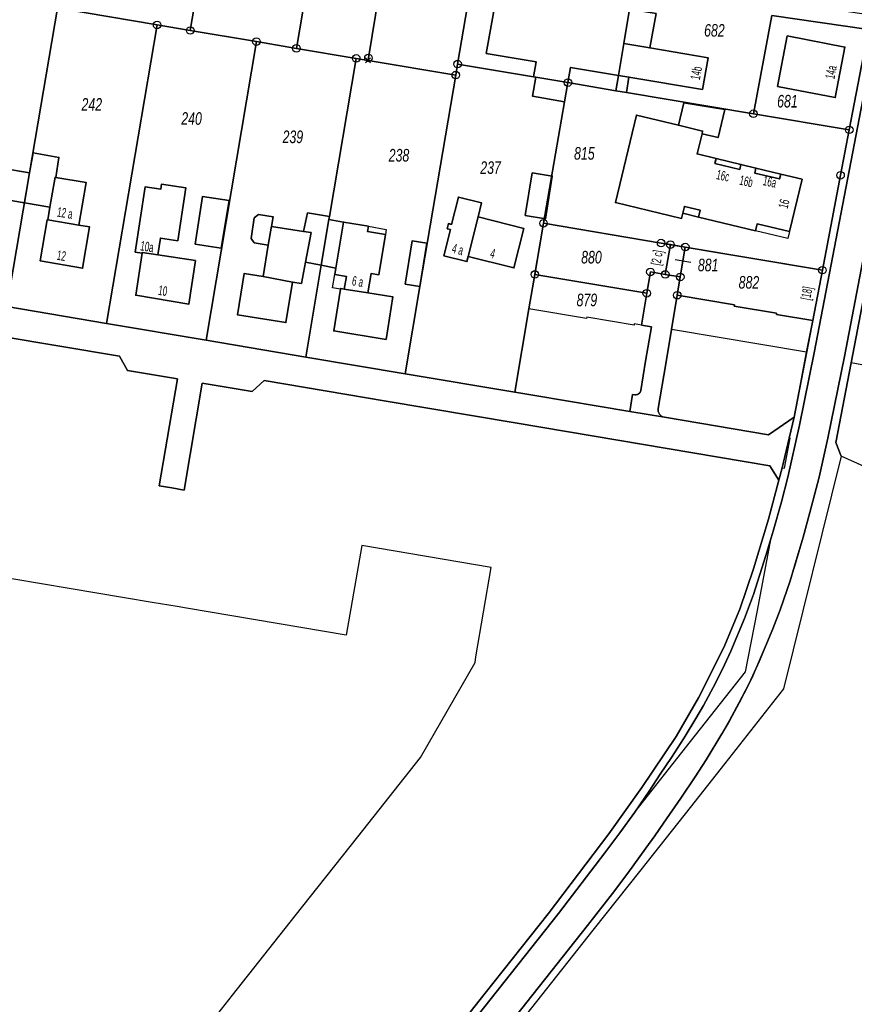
# Model space of a CAD drawing. Header units: metres. Extents: x 339653 to 341672, y 5744753 to 5747397.
# Tile 29 of 256: x 340454 to 340619, y 5744962 to 5745157. Entities that reach past the tile are written whole.
import ezdxf

# ---------------------------------------------------------------- set-up
doc = ezdxf.new("R2010")
doc.units = ezdxf.units.M
doc.header["$LTSCALE"] = 0.03
doc.header["$PDMODE"] = 3
doc.header["$PDSIZE"] = 0.5
for name, color, linetype, lineweight in [('B-Gebäude', 15, 'Continuous', 35), ('Flurstücke_Grenzpunkte', 7, 'Continuous', 25), ('Historie', 7, 'Continuous', 25), ('Lagebezeichnungen', 7, 'Continuous', 25), ('Siedlung', 7, 'Continuous', 25), ('Siedlungsflächen - Bauwerke u. Einrichtungen', 7, 'Continuous', 25), ('Verkehr', 7, 'Continuous', 25)]:
    doc.layers.add(name, color=color, linetype=linetype, lineweight=lineweight)
doc.styles.add('Flurstücksnummer - K 10 700', font='ariali.ttf', dxfattribs={"width": 0.7})
doc.styles.add('Hausnummern NRW', font='arial.ttf', dxfattribs={"width": 0.595})

# ---------------------------------------------------------------- blocks, each defined once
blk = doc.blocks.new('Grenzpunkt mit Abmarkung (Marke)')
at = {"lineweight": -2}
blk.add_circle((0, 0), 0.499, dxfattribs=at)
blk = doc.blocks.new('Grenzpunkt. Abmarkung nach Quellenlage nicht zu spezifizieren')
at = {"lineweight": -2}
blk.add_hatch(color=256, dxfattribs=at).paths.add_polyline_path([(0, 0.165, -1), (0, -0.165, -1)], flags=0)
blk.add_point((0, 0), dxfattribs=at)

msp = doc.modelspace()

# ---------------------------------------------------------------- linework, layer by layer
at = {"layer": 'B-Gebäude'}
for points in [[(340555.649, 5745145.932), (340556.151, 5745148.93), (340546.27, 5745150.585), (340548.086, 5745160.811), (340558.52, 5745159.283), (340558.562, 5745159.527), (340561.553, 5745159.015), (340561.975, 5745161.498), (340574.685, 5745159.349), (340573.533, 5745152.525), (340572.471, 5745146.222), (340562.979, 5745147.817), (340562.452, 5745144.791), (340556.084, 5745145.859)], [(340578.648, 5745151.662), (340573.533, 5745152.525), (340574.685, 5745159.349), (340579.926, 5745158.464)], [(340574.538, 5745145.875), (340572.471, 5745146.222), (340573.533, 5745152.525), (340578.648, 5745151.662), (340590.23, 5745149.708), (340589.1, 5745143.431)], [(340603.975, 5745144.039), (340605.899, 5745154.027), (340617.31, 5745151.83), (340615.387, 5745141.841)], [(340561.798, 5745141.021), (340555.448, 5745142.11), (340556.084, 5745145.859), (340562.452, 5745144.791)], [(340571.962, 5745143.196), (340572.471, 5745146.222), (340574.538, 5745145.875), (340574.03, 5745142.849)], [(340589.138, 5745135.213), (340584.352, 5745136.36), (340585.414, 5745140.797), (340593.513, 5745139.44), (340592.187, 5745133.921), (340589.011, 5745134.684)], [(340585.201, 5745118.932), (340584.957, 5745117.913), (340571.87, 5745121.048), (340576.017, 5745138.357), (340584.352, 5745136.36), (340589.138, 5745135.213), (340589.011, 5745134.684), (340588.045, 5745130.664), (340591.791, 5745129.764), (340596.711, 5745128.581), (340599.699, 5745127.863), (340604.6, 5745126.685), (340608.818, 5745125.672), (340606.323, 5745115.286), (340599.909, 5745116.826), (340599.582, 5745115.467), (340588.331, 5745118.178)], [(340460.895, 5745126.052), (340459.885, 5745120.117), (340454.855, 5745120.973), (340454.816, 5745120.98), (340455.848, 5745126.927), (340456.54, 5745130.884), (340461.644, 5745129.991), (340461.032, 5745126.029)], [(340591.791, 5745129.764), (340596.711, 5745128.581), (340596.479, 5745127.617), (340591.559, 5745128.8)], [(340455.848, 5745126.927), (340454.816, 5745120.98), (340449.335, 5745121.93), (340450.367, 5745127.878)], [(340554.019, 5745118.465), (340555.392, 5745126.923), (340559.361, 5745126.279), (340557.988, 5745117.821)], [(340599.699, 5745127.863), (340604.6, 5745126.685), (340604.367, 5745125.718), (340599.466, 5745126.895)], [(340459.46, 5745117.622), (340459.885, 5745120.117), (340460.895, 5745126.052), (340461.032, 5745126.029), (340467.063, 5745125.004), (340465.63, 5745116.572)], [(340478.16, 5745111.173), (340478.141, 5745111.049), (340476.784, 5745111.254), (340478.73, 5745124.143), (340481.84, 5745123.673), (340481.996, 5745124.702), (340486.788, 5745123.972), (340485.19, 5745113.494), (340481.747, 5745114.019), (340481.24, 5745110.702)], [(340488.642, 5745112.794), (340490.113, 5745122.264), (340495.362, 5745121.449), (340493.806, 5745111.992)], [(340544.658, 5745118.193), (340542.705, 5745110.376), (340542.453, 5745109.369), (340537.884, 5745110.511), (340539.182, 5745115.711), (340538.554, 5745115.868), (340538.806, 5745116.879), (340539.43, 5745116.723), (340540.782, 5745122.128), (340545.356, 5745120.985)], [(340585.201, 5745118.932), (340585.529, 5745120.291), (340588.658, 5745119.537), (340588.331, 5745118.178)], [(340459.46, 5745117.622), (340465.63, 5745116.572), (340467.745, 5745116.212), (340466.358, 5745108.055), (340457.959, 5745109.483), (340459.346, 5745117.641)], [(340503.729, 5745116.341), (340503.125, 5745112.627), (340500.353, 5745113.078), (340499.71, 5745113.954), (340500.333, 5745118.019), (340501.214, 5745118.682), (340504.077, 5745118.228), (340503.776, 5745116.333)], [(340510.125, 5745115.326), (340510.893, 5745119), (340515.23, 5745118.265), (340515.128, 5745117.664), (340513.599, 5745108.63), (340510.475, 5745109.228), (340511.597, 5745115.093)], [(340513.599, 5745108.63), (340515.128, 5745117.664), (340518.035, 5745117.173), (340516.502, 5745108.074)], [(340522.858, 5745103.163), (340518.171, 5745103.93), (340518.581, 5745106.429), (340516.29, 5745106.806), (340516.502, 5745108.074), (340518.035, 5745117.173), (340522.963, 5745116.342), (340522.793, 5745115.287), (340526.319, 5745114.718), (340525.031, 5745106.743), (340523.483, 5745106.994)], [(340542.705, 5745110.376), (340544.658, 5745118.193), (340553.721, 5745115.927), (340551.769, 5745108.112)], [(340502.116, 5745106.42), (340503.125, 5745112.627), (340503.729, 5745116.341), (340503.776, 5745116.333), (340510.125, 5745115.326), (340511.597, 5745115.093), (340510.475, 5745109.228), (340509.67, 5745105.024), (340507.924, 5745105.308)], [(340530.252, 5745104.883), (340531.621, 5745113.498), (340534.527, 5745113.036), (340533.158, 5745104.421)], [(340481.24, 5745110.702), (340488.696, 5745109.558), (340487.393, 5745100.931), (340476.88, 5745102.689), (340478.141, 5745111.049), (340478.16, 5745111.173)], [(340502.116, 5745106.42), (340507.924, 5745105.308), (340506.618, 5745097.282), (340497.023, 5745098.843), (340498.356, 5745107.032)], [(340522.858, 5745103.163), (340527.814, 5745102.353), (340526.443, 5745093.955), (340516.094, 5745095.645), (340517.439, 5745103.881), (340517.466, 5745104.045), (340518.171, 5745103.93)]]:
    msp.add_lwpolyline(points, close=True, dxfattribs=at)
for points in [[(340591.791, 5745129.764), (340596.711, 5745128.581)], [(340599.699, 5745127.863), (340604.6, 5745126.685)], [(340585.201, 5745118.932), (340588.331, 5745118.178)]]:
    msp.add_lwpolyline(points, dxfattribs=at)
at = {"layer": 'Flurstücke_Grenzpunkte', "color": 83}
msp.add_line((340586.818, 5745109.203), (340583.672, 5745109.698), dxfattribs=at)
for points in [[(340648.834, 5745255.617), (340617.205, 5745090.567), (340613.929, 5745074.39), (340612.217, 5745066.69), (340610.395, 5745059.664), (340609.071, 5745054.796), (340607.324, 5745049.028), (340606.443, 5745046.12), (340604.475, 5745040.396), (340603.045, 5745036.634), (340600.306, 5745030.17), (340599.061, 5745027.398), (340598.246, 5745025.583), (340596.368, 5745022.056), (340594.459, 5745018.472), (340592.958, 5745015.869), (340589.818, 5745010.695), (340587.633, 5745007.317), (340584.82, 5745003.148), (340581.404, 5744998.155), (340579.697, 5744995.684), (340577.916, 5744993.232), (340574.331, 5744988.282), (340571.271, 5744984.268), (340566.344, 5744977.904), (340494.231, 5744886.843)], [(340494.231, 5744886.843), (340566.344, 5744977.904), (340571.271, 5744984.268), (340574.331, 5744988.282), (340577.916, 5744993.232), (340579.697, 5744995.684), (340581.404, 5744998.155), (340584.82, 5745003.148), (340587.633, 5745007.317), (340589.818, 5745010.695), (340592.958, 5745015.869), (340594.459, 5745018.472), (340596.368, 5745022.056), (340598.246, 5745025.583), (340599.061, 5745027.398), (340600.306, 5745030.17), (340603.045, 5745036.634), (340604.475, 5745040.396), (340606.443, 5745046.12), (340607.324, 5745049.028), (340609.071, 5745054.796), (340610.395, 5745059.664), (340612.217, 5745066.69), (340613.929, 5745074.39), (340617.205, 5745090.567), (340648.834, 5745255.617)], [(340486.605, 5744886.886), (340560.61, 5744980.302), (340569.759, 5744992.271), (340572.747, 5744996.291), (340575.677, 5745000.382), (340578.535, 5745004.528), (340580.754, 5745007.868), (340582.982, 5745011.188), (340585.313, 5745014.844), (340585.686, 5745015.429), (340587.765, 5745018.866), (340589.285, 5745021.471), (340591.659, 5745025.906), (340593.468, 5745029.5), (340594.744, 5745032.231), (340597.443, 5745038.724), (340598.028, 5745040.284), (340599.221, 5745043.464), (340601.659, 5745051.174), (340602.725, 5745054.649), (340603.131, 5745055.972), (340604.768, 5745061.8), (340606.022, 5745066.684), (340608.343, 5745076.948), (340611.239, 5745091.281), (340629.849, 5745188.092)], [(340629.849, 5745188.092), (340611.239, 5745091.281), (340608.343, 5745076.948), (340606.022, 5745066.684), (340604.768, 5745061.8), (340603.131, 5745055.972), (340602.725, 5745054.649), (340601.659, 5745051.174), (340599.221, 5745043.464), (340598.028, 5745040.284), (340597.443, 5745038.724), (340594.744, 5745032.231), (340593.468, 5745029.5), (340591.659, 5745025.906), (340589.285, 5745021.471), (340587.765, 5745018.866), (340585.686, 5745015.429), (340585.313, 5745014.844), (340582.982, 5745011.188), (340580.754, 5745007.868), (340578.535, 5745004.528), (340575.677, 5745000.382), (340572.747, 5744996.291), (340569.759, 5744992.271), (340560.61, 5744980.302), (340486.605, 5744886.886)], [(340533.677, 5744948.83), (340546.096, 5744964.522), (340558.515, 5744980.213), (340570.566, 5744996.06), (340577.07, 5745005.25), (340583.916, 5745015.358), (340588.287, 5745022.989), (340593.359, 5745032.977), (340596.495, 5745040.542), (340599.239, 5745048.542), (340602.173, 5745058.346), (340604.254, 5745066.106), (340604.884, 5745068.531), (340605.367, 5745068.45), (340606.459, 5745074.388), (340606.281, 5745074.417), (340607.265, 5745078.56), (340608.52, 5745085.108), (340609.725, 5745091.4), (340610.931, 5745097.692), (340612.841, 5745107.662), (340616.441, 5745126.448), (340618.165, 5745135.446), (340621.973, 5745155.3)], [(340622.322, 5745108.917), (340618.562, 5745089.344), (340615.526, 5745073.535), (340616.572, 5745070.856), (340605.161, 5745024.746), (340593.525, 5745010.008), (340586.649, 5745001.299), (340576.892, 5744988.966), (340567.407, 5744976.978), (340556.241, 5744962.866), (340545.075, 5744948.753)], [(340451.345, 5745100.447), (340471.087, 5745097.109), (340490.792, 5745093.777), (340510.526, 5745090.467), (340530.233, 5745087.161), (340551.945, 5745083.519), (340555.89, 5745082.857), (340574.707, 5745079.701), (340581.561, 5745078.551), (340602.211, 5745075.087), (340607.265, 5745078.56), (340606.281, 5745074.417), (340604.884, 5745068.531), (340604.254, 5745066.106), (340602.437, 5745068.943), (340551.997, 5745077.427), (340526.457, 5745081.723), (340502.291, 5745085.788), (340499.905, 5745083.656), (340490.041, 5745085.315), (340486.469, 5745064.119), (340484.004, 5745064.534), (340481.538, 5745064.95), (340485.109, 5745086.144), (340475.245, 5745087.803), (340473.669, 5745090.603), (340449.554, 5745094.66)]]:
    msp.add_lwpolyline(points, dxfattribs=at)
for points in [[(340481.106, 5745156.215), (340466.648, 5745158.645), (340476.676, 5745217.78), (340497.693, 5745214.265), (340492.856, 5745185.731), (340492.684, 5745184.716), (340491.596, 5745178.302), (340487.665, 5745155.113)], [(340487.665, 5745155.113), (340491.596, 5745178.302), (340492.684, 5745184.716), (340492.856, 5745185.731), (340497.693, 5745214.265), (340518.745, 5745210.743), (340508.688, 5745151.58), (340500.775, 5745152.91)], [(340520.53, 5745149.589), (340508.688, 5745151.58), (340518.745, 5745210.743), (340532.571, 5745208.425), (340528.87, 5745185.814), (340527.902, 5745179.897), (340522.957, 5745149.687), (340522.876, 5745149.195)], [(340540.251, 5745146.275), (340522.876, 5745149.195), (340522.957, 5745149.687), (340527.902, 5745179.897), (340528.87, 5745185.814), (340532.571, 5745208.425), (340546.327, 5745206.118), (340540.289, 5745170.262), (340544.218, 5745169.688), (340540.62, 5745148.453)], [(340540.62, 5745148.453), (340544.218, 5745169.688), (340549.525, 5745168.913), (340559.91, 5745167.395), (340580.002, 5745164.46), (340597.794, 5745161.86), (340622.538, 5745158.245), (340621.973, 5745155.3), (340602.854, 5745158.069), (340599.178, 5745138.631), (340574.03, 5745142.849), (340571.962, 5745143.196), (340562.452, 5745144.791), (340556.084, 5745145.859), (340555.649, 5745145.932)], [(340451.345, 5745100.447), (340431.631, 5745103.78), (340441.687, 5745162.839), (340445.583, 5745162.185), (340461.391, 5745159.528), (340455.848, 5745126.927)], [(340451.345, 5745100.447), (340455.848, 5745126.927), (340461.391, 5745159.528), (340466.648, 5745158.645), (340481.106, 5745156.215), (340471.087, 5745097.109)], [(340490.792, 5745093.777), (340471.087, 5745097.109), (340481.106, 5745156.215), (340487.665, 5745155.113), (340500.775, 5745152.91)], [(340599.178, 5745138.631), (340602.854, 5745158.069), (340621.973, 5745155.3), (340618.165, 5745135.446)], [(340510.526, 5745090.467), (340490.792, 5745093.777), (340500.775, 5745152.91), (340508.688, 5745151.58), (340520.53, 5745149.589), (340515.23, 5745118.265), (340515.128, 5745117.664), (340513.599, 5745108.63)], [(340530.233, 5745087.161), (340510.526, 5745090.467), (340513.599, 5745108.63), (340515.128, 5745117.664), (340515.23, 5745118.265), (340520.53, 5745149.589), (340522.876, 5745149.195), (340540.251, 5745146.275), (340533.158, 5745104.421)], [(340551.945, 5745083.519), (340530.233, 5745087.161), (340533.158, 5745104.421), (340540.251, 5745146.275), (340540.62, 5745148.453), (340555.649, 5745145.932), (340556.084, 5745145.859), (340562.452, 5745144.791), (340561.798, 5745141.021), (340557.624, 5745116.951), (340555.902, 5745106.812), (340554.747, 5745100.015)], [(340557.624, 5745116.951), (340561.798, 5745141.021), (340562.452, 5745144.791), (340571.962, 5745143.196), (340574.03, 5745142.849), (340599.178, 5745138.631), (340618.165, 5745135.446), (340616.441, 5745126.448), (340612.841, 5745107.662), (340585.705, 5745112.227), (340582.742, 5745112.726), (340580.916, 5745113.033)], [(340555.902, 5745106.812), (340557.624, 5745116.951), (340580.916, 5745113.033), (340582.742, 5745112.726), (340581.746, 5745106.809), (340578.783, 5745107.308), (340578.072, 5745103.083)], [(340582.742, 5745112.726), (340585.705, 5745112.227), (340584.709, 5745106.311), (340581.746, 5745106.809)], [(340585.705, 5745112.227), (340612.841, 5745107.662), (340610.931, 5745097.692), (340603.742, 5745098.901), (340603.782, 5745099.143), (340595.401, 5745100.553), (340595.442, 5745100.794), (340584.102, 5745102.702), (340584.709, 5745106.311)], [(340618.562, 5745089.344), (340622.322, 5745108.917), (340640.283, 5745105.468), (340646.217, 5745104.328), (340653.007, 5745103.024), (340644.559, 5745084.316), (340633.518, 5745086.452), (340633.371, 5745086.48), (340623.518, 5745088.386)], [(340554.747, 5745100.015), (340555.902, 5745106.812), (340578.072, 5745103.083), (340577.01, 5745096.767), (340575.59, 5745097.006), (340575.549, 5745096.764), (340566.182, 5745098.34), (340566.141, 5745098.098)], [(340595.401, 5745100.553), (340603.782, 5745099.143), (340603.742, 5745098.901), (340610.931, 5745097.692), (340609.725, 5745091.4), (340582.959, 5745095.903), (340584.102, 5745102.702), (340595.442, 5745100.794)]]:
    msp.add_lwpolyline(points, close=True, dxfattribs=at)
msp.add_lwpolyline([(340578.783, 5745107.308), (340581.746, 5745106.809), (340584.709, 5745106.311), (340584.102, 5745102.702), (340582.959, 5745095.903), (340581.815, 5745089.104), (340580.33, 5745080.279, 0.1983553), (340580.588, 5745079.16, 0.1984488), (340581.561, 5745078.551), (340574.707, 5745079.701), (340575.275, 5745083.076), (340575.718, 5745083.002, 0.199687), (340576.464, 5745083.173, 0.2000833), (340576.87, 5745083.822), (340577.848, 5745089.635), (340578.992, 5745096.433), (340577.01, 5745096.767), (340578.072, 5745103.083)], format="xyb", close=True, dxfattribs=at)
at = {"layer": 'Historie', "color": 83}
for points in [[(340648.834, 5745255.617), (340617.205, 5745090.567), (340613.929, 5745074.39), (340612.217, 5745066.69), (340610.395, 5745059.664), (340609.061, 5745054.796), (340607.342, 5745049.015), (340606.421, 5745046.117), (340604.457, 5745040.385), (340603.025, 5745036.618), (340600.282, 5745030.152), (340599.055, 5745027.371), (340598.212, 5745025.57), (340596.367, 5745022.028), (340594.44, 5745018.46), (340592.949, 5745015.86), (340589.818, 5745010.695), (340587.633, 5745007.317), (340584.82, 5745003.148), (340581.404, 5744998.155), (340579.697, 5744995.684), (340577.916, 5744993.232), (340574.331, 5744988.282), (340571.271, 5744984.268), (340566.344, 5744977.904), (340494.231, 5744886.843)], [(340486.605, 5744886.886), (340560.61, 5744980.302), (340569.759, 5744992.271), (340572.747, 5744996.291), (340575.677, 5745000.382), (340586.719, 5745014.328), (340597.654, 5745028.154), (340599.915, 5745039.967), (340602.725, 5745054.649), (340603.131, 5745055.972), (340604.768, 5745061.8), (340606.022, 5745066.684), (340608.374, 5745076.941), (340611.272, 5745091.274), (340629.854, 5745188.094)]]:
    msp.add_lwpolyline(points, dxfattribs=at)
msp.add_lwpolyline([(340551.945, 5745083.519), (340557.624, 5745116.951), (340580.916, 5745113.033), (340612.841, 5745107.662), (340607.265, 5745078.56), (340602.211, 5745075.087)], close=True, dxfattribs=at)
at = {"layer": 'Siedlung', "color": 83}
for points in [[(340621.973, 5745155.3), (340618.165, 5745135.446), (340616.441, 5745126.448), (340612.841, 5745107.662), (340585.705, 5745112.227), (340582.742, 5745112.726), (340580.916, 5745113.033), (340557.624, 5745116.951), (340555.902, 5745106.812), (340554.747, 5745100.015), (340551.945, 5745083.519), (340530.233, 5745087.161), (340510.526, 5745090.467), (340490.792, 5745093.777), (340471.087, 5745097.109), (340451.345, 5745100.447)], [(340634.786, 5745062.673), (340616.572, 5745070.856), (340615.526, 5745073.535), (340618.562, 5745089.344), (340622.322, 5745108.917)], [(340449.554, 5745094.66), (340473.669, 5745090.603), (340475.245, 5745087.803), (340485.109, 5745086.144), (340481.538, 5745064.95), (340484.004, 5745064.534), (340486.469, 5745064.119), (340490.041, 5745085.315), (340499.905, 5745083.656), (340502.291, 5745085.788), (340526.457, 5745081.723), (340551.997, 5745077.427), (340602.437, 5745068.943), (340604.254, 5745066.106), (340602.173, 5745058.346), (340599.239, 5745048.542), (340596.495, 5745040.542), (340593.359, 5745032.977), (340588.287, 5745022.989), (340583.916, 5745015.358), (340577.07, 5745005.25), (340570.566, 5744996.06), (340558.515, 5744980.213), (340546.096, 5744964.522), (340533.677, 5744948.83)], [(340483.657, 5744948.434), (340496.066, 5744964.122), (340508.47, 5744979.803), (340520.874, 5744995.484), (340533.278, 5745011.166), (340544.068, 5745030.009), (340544.253, 5745031.104), (340547.242, 5745048.817), (340521.641, 5745053.119), (340518.566, 5745035.426), (340486.915, 5745040.751), (340485.1, 5745041.056), (340480.12, 5745041.894), (340441.725, 5745048.355)]]:
    msp.add_lwpolyline(points, dxfattribs=at)
msp.add_lwpolyline([(340551.945, 5745083.519), (340554.747, 5745100.015), (340555.902, 5745106.812), (340557.624, 5745116.951), (340580.916, 5745113.033), (340582.742, 5745112.726), (340585.705, 5745112.227), (340612.841, 5745107.662), (340610.931, 5745097.692), (340609.725, 5745091.4), (340608.52, 5745085.108), (340607.265, 5745078.56), (340602.211, 5745075.087), (340581.561, 5745078.551, -0.1984488), (340580.588, 5745079.16, -0.1983553), (340580.33, 5745080.279), (340581.815, 5745089.104), (340582.959, 5745095.903), (340584.102, 5745102.702), (340584.709, 5745106.311), (340581.746, 5745106.809), (340578.783, 5745107.308), (340578.072, 5745103.083), (340577.01, 5745096.767), (340578.992, 5745096.433), (340577.848, 5745089.635), (340576.87, 5745083.822, -0.2000833), (340576.464, 5745083.173, -0.199687), (340575.718, 5745083.002), (340575.275, 5745083.076), (340574.707, 5745079.701), (340555.89, 5745082.857)], format="xyb", close=True, dxfattribs=at)
at = {"layer": 'Siedlungsflächen - Bauwerke u. Einrichtungen', "color": 83}
for points in [[(340522.963, 5745116.342), (340526.484, 5745115.743), (340526.319, 5745114.718), (340522.793, 5745115.287)], [(340599.909, 5745116.826), (340606.323, 5745115.286), (340605.996, 5745113.923), (340599.582, 5745115.467)], [(340516.29, 5745106.806), (340518.581, 5745106.429), (340518.171, 5745103.93), (340517.466, 5745104.045), (340517.439, 5745103.881), (340515.852, 5745104.143)]]:
    msp.add_lwpolyline(points, close=True, dxfattribs=at)
at = {"layer": 'Verkehr', "color": 83}
for points in [[(340648.834, 5745255.617), (340617.205, 5745090.567), (340613.929, 5745074.39), (340612.217, 5745066.69), (340610.395, 5745059.664), (340609.071, 5745054.796), (340607.324, 5745049.028), (340606.443, 5745046.12), (340604.475, 5745040.396), (340603.045, 5745036.634), (340600.306, 5745030.17), (340599.061, 5745027.398), (340598.246, 5745025.583), (340596.368, 5745022.056), (340594.459, 5745018.472), (340592.958, 5745015.869), (340589.818, 5745010.695), (340587.633, 5745007.317), (340584.82, 5745003.148), (340581.404, 5744998.155), (340579.697, 5744995.684), (340577.916, 5744993.232), (340574.331, 5744988.282), (340571.271, 5744984.268), (340566.344, 5744977.904), (340494.231, 5744886.843)], [(340494.231, 5744886.843), (340566.344, 5744977.904), (340571.271, 5744984.268), (340574.331, 5744988.282), (340577.916, 5744993.232), (340579.697, 5744995.684), (340581.404, 5744998.155), (340584.82, 5745003.148), (340587.633, 5745007.317), (340589.818, 5745010.695), (340592.958, 5745015.869), (340594.459, 5745018.472), (340596.368, 5745022.056), (340598.246, 5745025.583), (340599.061, 5745027.398), (340600.306, 5745030.17), (340603.045, 5745036.634), (340604.475, 5745040.396), (340606.443, 5745046.12), (340607.324, 5745049.028), (340609.071, 5745054.796), (340610.395, 5745059.664), (340612.217, 5745066.69), (340613.929, 5745074.39), (340617.205, 5745090.567), (340648.834, 5745255.617)], [(340486.605, 5744886.886), (340560.61, 5744980.302), (340569.759, 5744992.271), (340572.747, 5744996.291), (340575.677, 5745000.382), (340578.535, 5745004.528), (340580.754, 5745007.868), (340582.982, 5745011.188), (340585.313, 5745014.844), (340585.686, 5745015.429), (340587.765, 5745018.866), (340589.285, 5745021.471), (340591.659, 5745025.906), (340593.468, 5745029.5), (340594.744, 5745032.231), (340597.443, 5745038.724), (340598.028, 5745040.284), (340599.221, 5745043.464), (340601.659, 5745051.174), (340602.725, 5745054.649), (340603.131, 5745055.972), (340604.768, 5745061.8), (340606.022, 5745066.684), (340608.343, 5745076.948), (340611.239, 5745091.281), (340629.849, 5745188.092)], [(340629.849, 5745188.092), (340611.239, 5745091.281), (340608.343, 5745076.948), (340606.022, 5745066.684), (340604.768, 5745061.8), (340603.131, 5745055.972), (340602.725, 5745054.649), (340601.659, 5745051.174), (340599.221, 5745043.464), (340598.028, 5745040.284), (340597.443, 5745038.724), (340594.744, 5745032.231), (340593.468, 5745029.5), (340591.659, 5745025.906), (340589.285, 5745021.471), (340587.765, 5745018.866), (340585.686, 5745015.429), (340585.313, 5745014.844), (340582.982, 5745011.188), (340580.754, 5745007.868), (340578.535, 5745004.528), (340575.677, 5745000.382), (340572.747, 5744996.291), (340569.759, 5744992.271), (340560.61, 5744980.302), (340486.605, 5744886.886)], [(340533.677, 5744948.83), (340546.096, 5744964.522), (340558.515, 5744980.213), (340570.566, 5744996.06), (340577.07, 5745005.25), (340583.916, 5745015.358), (340588.287, 5745022.989), (340593.359, 5745032.977), (340596.495, 5745040.542), (340599.239, 5745048.542), (340602.173, 5745058.346), (340604.254, 5745066.106), (340604.884, 5745068.531), (340606.281, 5745074.417), (340607.265, 5745078.56), (340608.52, 5745085.108), (340609.725, 5745091.4), (340610.931, 5745097.692), (340612.841, 5745107.662), (340616.441, 5745126.448), (340618.165, 5745135.446), (340621.973, 5745155.3)], [(340622.322, 5745108.917), (340618.562, 5745089.344), (340615.526, 5745073.535), (340616.572, 5745070.856), (340605.161, 5745024.746), (340593.525, 5745010.008), (340586.649, 5745001.299), (340576.892, 5744988.966), (340567.407, 5744976.978), (340556.241, 5744962.866), (340545.075, 5744948.753)]]:
    msp.add_lwpolyline(points, dxfattribs=at)
msp.add_lwpolyline([(340451.345, 5745100.447), (340471.087, 5745097.109), (340490.792, 5745093.777), (340510.526, 5745090.467), (340530.233, 5745087.161), (340551.945, 5745083.519), (340555.89, 5745082.857), (340574.707, 5745079.701), (340575.275, 5745083.076), (340575.718, 5745083.002, 0.199687), (340576.464, 5745083.173, 0.2000833), (340576.87, 5745083.822), (340577.848, 5745089.635), (340578.992, 5745096.433), (340577.01, 5745096.767), (340578.072, 5745103.083), (340578.783, 5745107.308), (340581.746, 5745106.809), (340584.709, 5745106.311), (340584.102, 5745102.702), (340582.959, 5745095.903), (340581.815, 5745089.104), (340580.33, 5745080.279, 0.1983553), (340580.588, 5745079.16, 0.1984488), (340581.561, 5745078.551), (340602.211, 5745075.087), (340607.265, 5745078.56), (340606.281, 5745074.417), (340604.884, 5745068.531), (340604.254, 5745066.106), (340602.437, 5745068.943), (340551.997, 5745077.427), (340526.457, 5745081.723), (340502.291, 5745085.788), (340499.905, 5745083.656), (340490.041, 5745085.315), (340486.469, 5745064.119), (340484.004, 5745064.534), (340481.538, 5745064.95), (340485.109, 5745086.144), (340475.245, 5745087.803), (340473.669, 5745090.603), (340449.554, 5745094.66)], format="xyb", dxfattribs=at)

# ---------------------------------------------------------------- block references
at = {"layer": 'Flurstücke_Grenzpunkte', "color": 83, "xscale": 1.5, "yscale": 1.5, "zscale": 1.5}
for name, p in [('Grenzpunkt mit Abmarkung (Marke)', (340481.106, 5745156.215)), ('Grenzpunkt mit Abmarkung (Marke)', (340487.665, 5745155.113)), ('Grenzpunkt mit Abmarkung (Marke)', (340500.775, 5745152.91)), ('Grenzpunkt mit Abmarkung (Marke)', (340508.688, 5745151.58)), ('Grenzpunkt mit Abmarkung (Marke)', (340520.53, 5745149.589)), ('Grenzpunkt mit Abmarkung (Marke)', (340522.957, 5745149.687)), ('Grenzpunkt. Abmarkung nach Quellenlage nicht zu spezifizieren', (340522.876, 5745149.195)), ('Grenzpunkt mit Abmarkung (Marke)', (340540.62, 5745148.453)), ('Grenzpunkt mit Abmarkung (Marke)', (340540.251, 5745146.275)), ('Grenzpunkt mit Abmarkung (Marke)', (340562.452, 5745144.791)), ('Grenzpunkt mit Abmarkung (Marke)', (340599.178, 5745138.631)), ('Grenzpunkt mit Abmarkung (Marke)', (340618.165, 5745135.446)), ('Grenzpunkt mit Abmarkung (Marke)', (340616.441, 5745126.448)), ('Grenzpunkt mit Abmarkung (Marke)', (340557.624, 5745116.951)), ('Grenzpunkt mit Abmarkung (Marke)', (340580.916, 5745113.033)), ('Grenzpunkt mit Abmarkung (Marke)', (340582.742, 5745112.726)), ('Grenzpunkt mit Abmarkung (Marke)', (340585.705, 5745112.227)), ('Grenzpunkt mit Abmarkung (Marke)', (340555.902, 5745106.812)), ('Grenzpunkt mit Abmarkung (Marke)', (340578.783, 5745107.308)), ('Grenzpunkt mit Abmarkung (Marke)', (340581.746, 5745106.809)), ('Grenzpunkt mit Abmarkung (Marke)', (340612.841, 5745107.662)), ('Grenzpunkt mit Abmarkung (Marke)', (340584.709, 5745106.311)), ('Grenzpunkt mit Abmarkung (Marke)', (340578.072, 5745103.083)), ('Grenzpunkt mit Abmarkung (Marke)', (340584.102, 5745102.702))]:
    msp.add_blockref(name, p, dxfattribs=at)

# ---------------------------------------------------------------- texts
at = {"layer": 'Flurstücke_Grenzpunkte', "color": 83, "char_height": 2.5, "line_spacing_factor": 0.69, "style": 'Flurstücksnummer - K 10 700'}
for s, insert, attachment_point in [('682', (340591.465, 5745153.856), 8), ('242', (340468.171, 5745139.229), 8), ('681', (340605.929, 5745139.83), 8), ('240', (340487.929, 5745136.402), 8), ('239', (340507.985, 5745132.778), 8), ('815', (340565.71, 5745129.503), 8), ('238', (340529.004, 5745129.127), 8), ('237', (340547.139, 5745126.677), 8), ('880', (340567.118, 5745110.212), 5), ('881', (340590.228, 5745108.667), 5), ('882', (340598.306, 5745105.237), 5), ('879', (340566.214, 5745101.749), 5)]:
    msp.add_mtext(s, dxfattribs=dict(at, insert=insert, attachment_point=attachment_point))
at = {"layer": 'Lagebezeichnungen', "color": 83, "char_height": 1.9, "line_spacing_factor": 0.69, "style": 'Hausnummern NRW'}
for s, insert, attachment_point, rotation in [('14b', (340588.835, 5745146.512), 8, 79.74899), ('14a', (340615.497, 5745146.669), 8, 79.146), ('16c', (340592.948, 5745125.42), 8, 347.64301), ('16b', (340597.568, 5745124.31), 8, 347.64301), ('16a', (340602.22, 5745124.22), 8, 347.64301), ('16', (340606.184, 5745120.574), 8, 76.716), ('12 a', (340462.851, 5745118.973), 5, 350.39522), ('10a', (340478.959, 5745111.359), 8, 350.586), ('12', (340462.006, 5745109.595), 8, 350.442), ('4 a', (340540.644, 5745111.781), 5, 345.95204), ('4', (340547.35, 5745110.054), 8, 345.94199), ('[2 c]', (340580.37, 5745110.083), 5, 80.44508), ('6 a', (340520.831, 5745105.418), 5, 350.84452), ('10', (340482.076, 5745102.63), 8, 350.54999), ('[18]', (340610.02, 5745103.034), 5, 79.15499)]:
    msp.add_mtext(s, dxfattribs=dict(at, insert=insert, attachment_point=attachment_point, rotation=rotation))

doc.saveas('drawing.dxf')
